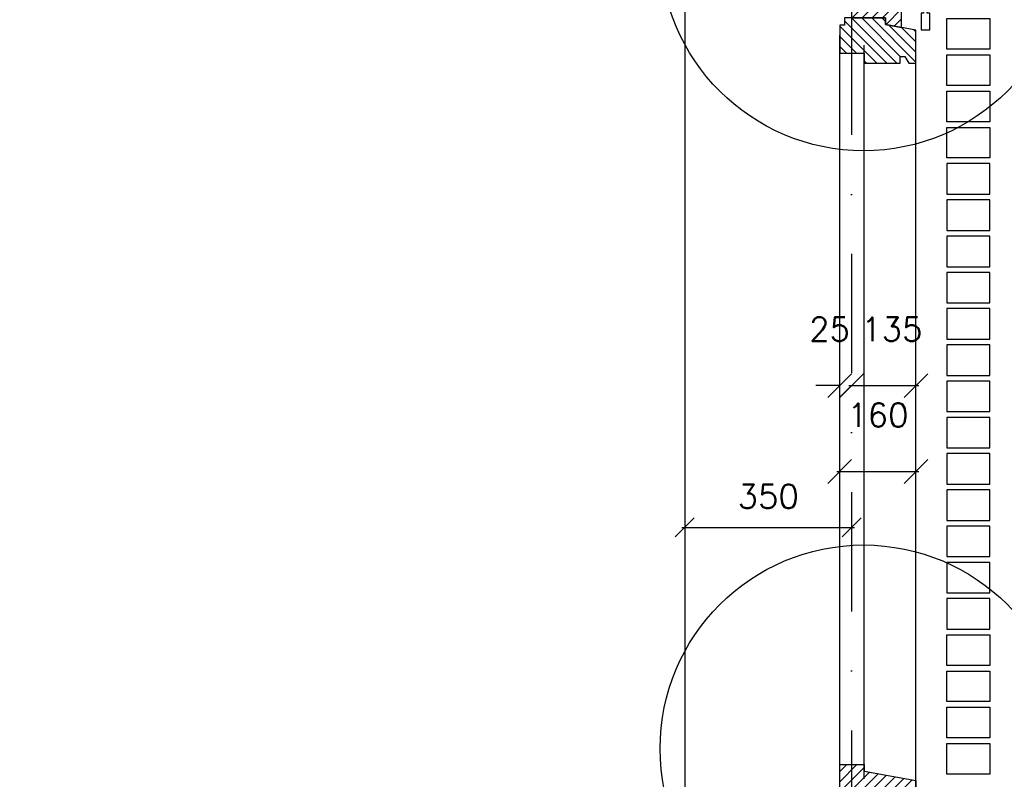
# Model space of a CAD drawing. Extents: x 0 to 297174, y -27731 to 163980.
# Tile 117 of 152: x 191973 to 194041, y 96710 to 98304. Entities that reach past the tile are written whole.
import ezdxf

# ---------------------------------------------------------------- set-up
doc = ezdxf.new("R2010")
doc.units = 0
doc.header["$LTSCALE"] = 5
doc.header["$MEASUREMENT"] = 0
doc.header["$PDMODE"] = 3
doc.header["$PDSIZE"] = 0.1
doc.linetypes.add('DASHDOT', pattern=[1, 0.5, -0.25, 0, -0.25])
doc.linetypes.add('DD1', pattern=[2.66667, 1.66667, -0.5, 0, -0.5])
doc.layers.get('0').update_dxf_attribs({"linetype": 'CONTINUOUS'})
doc.layers.get('DEFPOINTS').update_dxf_attribs({"linetype": 'CONTINUOUS'})
for name, color, linetype in [('_DETAILNUMMERS', 4, 'CONTINUOUS'), ('A--A23--_F--3-', 9, 'CONTINUOUS'), ('A--A35--_F--3-', 9, 'CONTINUOUS'), ('A--L21D1_BUITENWAND', 1, 'CONTINUOUS'), ('A--L28D1_KONSTRUKTIES', 1, 'CONTINUOUS'), ('A--L31--', 2, 'CONTINUOUS'), ('A--L31--_F--3-', 7, 'CONTINUOUS'), ('A--L31A1_BUITENKOZIJN', 1, 'CONTINUOUS'), ('A--M$1A-_F123-', 1, 'CONTINUOUS'), ('A--M1$A-_F123-', 1, 'CONTINUOUS'), ('AL21-D3-_BUITENWAND', 3, 'CONTINUOUS'), ('STRAMIEN', 8, 'DD1'), ('X--LR---_CP', 7, 'CONTINUOUS')]:
    doc.layers.add(name, color=color, linetype=linetype)
doc.styles.add('ALFA-0_25', font='ROMANS')
doc.styles.add('HIEMSTRA', font='romans.shx')
doc.dimstyles.new('ALFA-0_25', dxfattribs={"dimscale": 50, "dimtxt": 2.5, "dimasz": 2.5, "dimexe": 0.3, "dimexo": 0.3, "dimgap": 1.25, "dimtad": 1, "dimdec": 0, "dimzin": 0, "dimdsep": 46, "dimtxsty": 'ALFA-0_25', "dimblk1": 'OBLIQUE', "dimblk2": 'OBLIQUE', "dimsah": 1, "dimcen": 0.09, "dimdle": 0.3, "dimclrd": 1, "dimclre": 1, "dimclrt": 2, "dimadec": 0, "dimazin": 0, "dimtfac": 1, "dimtdec": 0, "dimtofl": 0, "dimtmove": 2, "dimatfit": 3, "dimldrblk": 'OBLIQUE', "dimfxl": 0, "dimtvp": 625, "dimtolj": 1, "dimtzin": 0, "dimarcsym": 0})
doc.dimstyles.get("Standard").update_dxf_attribs({"dimscale": 50, "dimtxt": 2.5, "dimasz": 2, "dimexe": 0.3, "dimexo": 0.3, "dimgap": 2, "dimtad": 1, "dimdec": 0, "dimzin": 0, "dimdsep": 46, "dimtxsty": 'HIEMSTRA', "dimblk1": 'OBLIQUE', "dimblk2": 'OBLIQUE', "dimsah": 1, "dimcen": 0.09, "dimdle": 0.3, "dimclrd": 1, "dimclre": 1, "dimclrt": 2, "dimadec": 0, "dimazin": 0, "dimtfac": 1, "dimtdec": 4, "dimtix": 1, "dimtmove": 2, "dimatfit": 3, "dimldrblk": 'OBLIQUE', "dimfxl": 0, "dimtvp": 625, "dimtolj": 1, "dimtzin": 0, "dimarcsym": 0})

# ---------------------------------------------------------------- blocks, each defined once
blk = doc.blocks.new('_OBLIQUE')
at = {"color": 0, "linetype": 'ByBlock'}
blk.add_line((-0.5, -0.5), (0.5, 0.5), dxfattribs=at)
blk = doc.blocks.new('*D1101')
at = {"layer": 'A--M$1A-_F123-', "color": 1, "linetype": 'Continuous', "lineweight": -2, "ltscale": 10}
for p, q in [((193363.5907336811, 97238.71584337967), (193726, 97238.71584337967)), ((193369.5907336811, 97236.38939342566), (193369.5907336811, 97232.71584337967)), ((193720, 97236.38939342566), (193720, 97232.71584337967))]:
    blk.add_line(p, q, dxfattribs=at)
at = {"layer": 'DEFPOINTS', "color": 0, "linetype": 'Continuous', "ltscale": 10}
for p in [(193369.5907336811, 97242.38939342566), (193720, 97242.38939342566), (193720, 97238.71584337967)]:
    blk.add_point(p, dxfattribs=at)
at = {"layer": 'A--M$1A-_F123-', "color": 1, "linetype": 'Continuous', "lineweight": -2, "ltscale": 10, "xscale": 40, "yscale": 40, "zscale": 40, "rotation": 180}
blk.add_blockref('_OBLIQUE', (193369.5907336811, 97238.71584337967), dxfattribs=at)
at = {"layer": 'A--M$1A-_F123-', "color": 1, "linetype": 'Continuous', "lineweight": -2, "ltscale": 10, "xscale": 40, "yscale": 40, "zscale": 40}
blk.add_blockref('_OBLIQUE', (193720, 97238.71584337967), dxfattribs=at)
at = {"layer": 'A--M$1A-_F123-', "color": 2, "linetype": 'Continuous', "ltscale": 10, "insert": (193544.7953668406, 97303.71584337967), "char_height": 50, "attachment_point": 5, "style": 'HIEMSTRA'}
blk.add_mtext('\\A1;350', dxfattribs=at)
blk = doc.blocks.new('KOZIJN_VB')
at = {"layer": 'A--A35--_F--3-'}
h = blk.add_hatch(dxfattribs=at)
h.set_pattern_fill('ALFALINE', color=256, scale=15, angle=90, style=0, pattern_type=2)
h.set_pattern_definition([(135, (571.2911619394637, -567.2979342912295), (-10.60660171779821, -10.60660171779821), [])])
h.paths.add_polyline_path([(-105.000777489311, 50.92104887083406), (-0.0007774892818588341, 50.92104887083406), (2.124780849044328e-07, -0.01391608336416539), (-70.99999978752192, 0.003333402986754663), (-70.99999978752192, -13.98602726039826), (-105.0007774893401, -20.07895112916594)])
h = blk.add_hatch(dxfattribs=at)
h.set_pattern_fill('ALFALINE', color=256, scale=15, style=0, pattern_type=2)
h.set_pattern_definition([(45, (571.2911619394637, -567.2979342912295), (-10.60660171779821, 10.60660171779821), [])])
h.paths.add_polyline_path([(-135.000777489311, -25.45493745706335), (-71.00105577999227, -13.98621649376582), (-71.00077783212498, 0), (14.99922251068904, 0), (14.99922251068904, -15), (24.99922251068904, -15), (24.99815424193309, -73.99999999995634), (-26.00184575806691, -73.99999999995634), (-26.00184575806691, -94.99999999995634), (-102.0018457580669, -94.99999999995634), (-102.0018457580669, -80.98275032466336), (-112.0018457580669, -80.98275032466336), (-120.0018457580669, -94.98275032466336), (-135.0018457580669, -94.99999999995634)])
at = {"layer": 'A--L31--_F--3-', "color": 2, "linetype": 'Continuous'}
for points in [[(-105.000777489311, 50.92104887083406), (-0.0007774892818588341, 50.92104887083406), (2.124780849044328e-07, -0.01391608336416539), (-70.99999978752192, 0.003333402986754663), (-70.99999978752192, -13.98602726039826), (-105.0007774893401, -20.07895112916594), (-105.000777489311, 50.92104887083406)], [(-135.000777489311, -25.45493745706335), (-71.00105577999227, -13.98621649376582), (-71.00077783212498, 0), (14.99922251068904, 0), (14.99922251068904, -15), (24.99922251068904, -15), (24.99815424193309, -73.99999999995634), (-26.00184575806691, -73.99999999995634), (-26.00184575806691, -94.99999999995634), (-102.0018457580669, -94.99999999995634), (-102.0018457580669, -94.99999999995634), (-102.0018457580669, -80.98275032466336), (-112.0018457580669, -80.98275032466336), (-120.0018457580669, -94.98275032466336), (-135.0018457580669, -94.99999999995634)]]:
    blk.add_lwpolyline(points, close=True, dxfattribs=at)
at = {"layer": 'X--LR---_CP', "color": 1}
blk.add_point((0, 0), dxfattribs=at)
blk = doc.blocks.new('KOZIJN_A')
at = {"layer": 'A--A35--_F--3-'}
h = blk.add_hatch(dxfattribs=at)
h.set_pattern_fill('ALFALINE', color=256, scale=15, angle=90, style=0, pattern_type=2)
h.set_pattern_definition([(135, (354.1469884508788, -1015.253289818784), (-10.60660171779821, -10.60660171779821), [])])
h.paths.add_polyline_path([(-41.00000419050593, 67.98275032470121), (-41.00000419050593, 53.98275032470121), (-150.0000041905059, 34.44999999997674), (-150.0000041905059, -27.01724967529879), (-135.0000041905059, -27.0000000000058), (-127.0000041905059, -13.0000000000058), (-15.00110265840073, -12.99972072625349), (-15.00000419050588, -27.06675892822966), (-4.190505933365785e-06, -27.0000000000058), (0, 0), (9.999999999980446, 1.396835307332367e-05), (9.999995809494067, 67.98275032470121)])
at = {"layer": 'A--L31--_F--3-', "color": 2, "linetype": 'Continuous'}
blk.add_lwpolyline([(-41.00000419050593, 67.98275032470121), (-41.00000419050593, 53.98275032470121), (-150.0000041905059, 34.44999999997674), (-150.0000041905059, -27.01724967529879), (-135.0000041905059, -27.0000000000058), (-127.0000041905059, -13.0000000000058), (-15.00110265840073, -12.99972072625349), (-15.00000419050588, -27.06675892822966), (-4.190505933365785e-06, -27.0000000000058), (0, 0), (9.999999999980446, 1.396835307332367e-05), (9.999995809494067, 67.98275032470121)], close=True, dxfattribs=at)
at = {"layer": 'X--LR---_CP'}
blk.add_point((0, 0), dxfattribs=at)
blk = doc.blocks.new('*D1094')
at = {"layer": 'A--M1$A-_F123-', "color": 1, "lineweight": -2, "ltscale": 10}
blk.add_line((193689.031942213, 97355.92772556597), (193861.0319422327, 97355.92772556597), dxfattribs=at)
at = {"layer": 'DEFPOINTS', "color": 0, "ltscale": 10}
for p in [(193695.031942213, 97355.92772556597), (193855.0319422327, 97355.92772556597), (193855.0319422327, 97355.92772556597)]:
    blk.add_point(p, dxfattribs=at)
at = {"layer": 'A--M1$A-_F123-', "color": 1, "lineweight": -2, "ltscale": 10, "xscale": 50, "yscale": 50, "zscale": 50, "rotation": 180}
blk.add_blockref('_OBLIQUE', (193695.031942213, 97355.92772556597), dxfattribs=at)
at = {"layer": 'A--M1$A-_F123-', "color": 1, "lineweight": -2, "ltscale": 10, "xscale": 50, "yscale": 50, "zscale": 50}
blk.add_blockref('_OBLIQUE', (193855.0319422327, 97355.92772556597), dxfattribs=at)
at = {"layer": 'A--M1$A-_F123-', "color": 2, "ltscale": 10, "insert": (193775.0319422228, 97474.42772556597), "char_height": 50, "attachment_point": 5, "style": 'ALFA-0_25'}
blk.add_mtext('\\A1;160', dxfattribs=at)
blk = doc.blocks.new('*D1110')
at = {"layer": 'A--M1$A-_F123-', "color": 1, "lineweight": -2, "ltscale": 10}
for p, q in [((193695.031942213, 97536.19566353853), (193645.031942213, 97536.19566353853)), ((193719.5907336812, 97536.19566353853), (193769.5907336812, 97536.19566353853))]:
    blk.add_line(p, q, dxfattribs=at)
at = {"layer": 'DEFPOINTS', "color": 0, "ltscale": 10}
for p in [(193695.031942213, 97536.19566353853), (193719.5907336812, 97536.19566353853), (193719.5907336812, 97536.19566353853)]:
    blk.add_point(p, dxfattribs=at)
at = {"layer": 'A--M1$A-_F123-', "color": 1, "lineweight": -2, "ltscale": 10, "xscale": 50, "yscale": 50, "zscale": 50}
blk.add_blockref('_OBLIQUE', (193695.031942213, 97536.19566353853), dxfattribs=at)
at = {"layer": 'A--M1$A-_F123-', "color": 1, "lineweight": -2, "ltscale": 10, "xscale": 50, "yscale": 50, "zscale": 50, "rotation": 180}
blk.add_blockref('_OBLIQUE', (193719.5907336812, 97536.19566353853), dxfattribs=at)
at = {"layer": 'A--M1$A-_F123-', "color": 2, "ltscale": 10, "insert": (193673.7051943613, 97654.69566353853), "char_height": 50, "attachment_point": 5, "style": 'ALFA-0_25'}
blk.add_mtext('\\A1;25', dxfattribs=at)
blk = doc.blocks.new('*D1111')
at = {"layer": 'A--M1$A-_F123-', "color": 1, "lineweight": -2, "ltscale": 10}
blk.add_line((193714.031942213, 97536.19566353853), (193861.0319422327, 97536.19566353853), dxfattribs=at)
at = {"layer": 'DEFPOINTS', "color": 0, "ltscale": 10}
for p in [(193720.031942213, 97536.19566353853), (193855.0319422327, 97536.19566353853), (193855.0319422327, 97536.19566353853)]:
    blk.add_point(p, dxfattribs=at)
at = {"layer": 'A--M1$A-_F123-', "color": 1, "lineweight": -2, "ltscale": 10, "xscale": 50, "yscale": 50, "zscale": 50, "rotation": 180}
blk.add_blockref('_OBLIQUE', (193720.031942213, 97536.19566353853), dxfattribs=at)
at = {"layer": 'A--M1$A-_F123-', "color": 1, "lineweight": -2, "ltscale": 10, "xscale": 50, "yscale": 50, "zscale": 50}
blk.add_blockref('_OBLIQUE', (193855.0319422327, 97536.19566353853), dxfattribs=at)
at = {"layer": 'A--M1$A-_F123-', "color": 2, "ltscale": 10, "insert": (193804.4007655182, 97654.69566353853), "char_height": 50, "attachment_point": 5, "style": 'ALFA-0_25'}
blk.add_mtext('\\A1;135', dxfattribs=at)

msp = doc.modelspace()

# ---------------------------------------------------------------- hatches: boundary and pattern name
at = {"layer": 'A--A23--_F--3-'}
h = msp.add_hatch(dxfattribs=at)
h.set_pattern_fill('ALFABET', color=256, scale=50, angle=1, style=0, pattern_type=2)
h.set_pattern_definition([(46, (0, 0), (-215.8019401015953, 208.3975111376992), []), (51, (0, 0), (359.1230580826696, -25.11233065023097), [37.5, -412.5]), (356, (0, 0), (-75.92888197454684, 374.8280132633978), [30, -330]), (101.4514, (29.92692052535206, -2.092691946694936), (283.1944464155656, 349.7154589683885), [31.870095, -350.571056]), (47.1842, (-1.745240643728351, 99.98476951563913), (534.9836038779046, -73.43394021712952), [56.25, -618.75]), (97.63560000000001, (42.83672230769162, 93.8652465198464), (458.7598254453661, 495.1408107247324), [47.805144, -525.8565]), (352.1842, (-1.745240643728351, 99.98476951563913), (458.7594389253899, 495.1411690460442), [45, -495]), (22, (48.6834542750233, 75.86119745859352), (301.9214044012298, -196.070052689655), [37.5, -412.5]), (327, (48.6834542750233, 75.86119745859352), (115.3113302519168, 364.6430196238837), [30, -330]), (72.4514, (73.84356091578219, 59.52201032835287), (417.2328626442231, 168.5726402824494), [31.870095, -350.571056]), (38.50000000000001, (0, 0), (3.174102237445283, 166.5276856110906), [0, -326, 0, -335, 0, -331.25]), (8.5, (0, 0), (128.0730185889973, 199.4714187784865), [0, -191, 0, -318.5, 0, -126.25]), (328.5, (-111.4830180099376, -1.945943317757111), (267.0673846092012, -6.617475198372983), [0, -125, 0, -390, 0, -517.5]), (318.5, (-161.4754027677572, -2.818563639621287), (290.6751372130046, 55.13386895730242), [0, -162.5, 0, -259, 0, -367.5]), (318.5, (-161.4754027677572, -2.818563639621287), (290.6751372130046, 55.13386895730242), [0, -162.5, 0, -259, 0, -367.5])])
h.paths.add_polyline_path([(193819.405749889, 95505.93185342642), (177097.5363418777, 95505.93110723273), (177097.5363418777, 99255.85550240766), (193819.405749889, 99255.90333490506)])
h.paths.add_polyline_path([(185272.5822079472, 99005.7876438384), (193819.405749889, 99005.90328612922), (193819.405749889, 95755.93110674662), (185272.5822079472, 95755.93110674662)], flags=16)
h.paths.add_polyline_path([(184972.5946222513, 95795.89793803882), (177399.2314255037, 95795.89793803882), (177399.2314255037, 98855.85299811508), (184972.5946222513, 98855.85299811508)], flags=16)

# ---------------------------------------------------------------- linework, layer by layer
at = {"layer": '_DETAILNUMMERS'}
for centre in [(193745.0319422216, 98456.5112834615, 0.003118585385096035), (193745.0319422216, 96774.49013074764, 0.003118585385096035)]:
    msp.add_circle(centre, 427.2623505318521, dxfattribs=at)
at = {"layer": 'A--L21D1_BUITENWAND'}
for points, elevation in [([(193920.0319422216, 98306.5379380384), (194010.0319422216, 98306.5379380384), (194010.0319422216, 98242.40793803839), (193920.0319422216, 98242.40793803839)], 0.0007070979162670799), ([(193920.0319422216, 98230.45793803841), (194010.0319422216, 98230.45793803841), (194010.0319422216, 98166.3279380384), (193920.0319422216, 98166.3279380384)], 0.0002703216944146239), ([(193920.0319422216, 98154.37793803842), (194010.0319422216, 98154.37793803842), (194010.0319422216, 98090.24793803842), (193920.0319422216, 98090.24793803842)], -0.000221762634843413), ([(193920.0319422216, 98078.29793803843), (194010.0319422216, 98078.29793803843), (194010.0319422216, 98014.16793803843), (193920.0319422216, 98014.16793803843)], -0.0006561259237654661), ([(193920.0319422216, 97938.08793803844), (194010.0319422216, 97938.08793803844), (194010.0319422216, 98002.21793803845), (193920.0319422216, 98002.21793803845)], -0.001148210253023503), ([(193920.0319422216, 97862.00793803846), (194010.0319422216, 97862.00793803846), (194010.0319422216, 97926.13793803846), (193920.0319422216, 97926.13793803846)], -0.0006561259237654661), ([(193920.0319422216, 97785.92793803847), (194010.0319422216, 97785.92793803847), (194010.0319422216, 97850.05793803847), (193920.0319422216, 97850.05793803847)], -0.000221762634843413), ([(193920.0319422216, 97709.84793803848), (194010.0319422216, 97709.84793803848), (194010.0319422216, 97773.97793803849), (193920.0319422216, 97773.97793803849)], 0.0002703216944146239), ([(193920.0319422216, 97633.7679380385), (194010.0319422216, 97633.7679380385), (194010.0319422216, 97697.8979380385), (193920.0319422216, 97697.8979380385)], 0.0007070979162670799), ([(193920.0319422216, 97557.6879380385), (194010.0319422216, 97557.6879380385), (194010.0319422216, 97621.81793803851), (193920.0319422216, 97621.81793803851)], 0.001199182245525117), ([(193920.0319422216, 97481.60793803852), (194010.0319422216, 97481.60793803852), (194010.0319422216, 97545.73793803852), (193920.0319422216, 97545.73793803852)], 0.001697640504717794), ([(193920.0319422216, 97405.52793803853), (194010.0319422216, 97405.52793803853), (194010.0319422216, 97469.65793803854), (193920.0319422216, 97469.65793803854)], 0.002189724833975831), ([(193920.0319422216, 97329.44793803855), (194010.0319422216, 97329.44793803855), (194010.0319422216, 97393.57793803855), (193920.0319422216, 97393.57793803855)], 0.002626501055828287), ([(193920.0319422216, 97253.36793803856), (194010.0319422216, 97253.36793803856), (194010.0319422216, 97317.49793803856), (193920.0319422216, 97317.49793803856)], 0.003118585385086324), ([(193920.0319422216, 97177.28793803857), (194010.0319422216, 97177.28793803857), (194010.0319422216, 97241.41793803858), (193920.0319422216, 97241.41793803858)], 0.003552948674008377), ([(193920.0319422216, 97101.20793803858), (194010.0319422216, 97101.20793803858), (194010.0319422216, 97165.33793803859), (193920.0319422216, 97165.33793803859)], 0.004045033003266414), ([(193920.0319422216, 97025.1279380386), (194010.0319422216, 97025.1279380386), (194010.0319422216, 97089.2579380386), (193920.0319422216, 97089.2579380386)], 0.00448180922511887), ([(193920.0319422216, 97013.17793803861), (194010.0319422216, 97013.17793803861), (194010.0319422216, 96949.04793803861), (193920.0319422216, 96949.04793803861)], 0.004973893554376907), ([(193920.0319422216, 96937.09793803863), (194010.0319422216, 96937.09793803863), (194010.0319422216, 96872.96793803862), (193920.0319422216, 96872.96793803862)], 0.00448180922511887), ([(193920.0319422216, 96861.01793803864), (194010.0319422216, 96861.01793803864), (194010.0319422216, 96796.88793803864), (193920.0319422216, 96796.88793803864)], 0.004045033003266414), ([(193920.0319422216, 96784.93793803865), (194010.0319422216, 96784.93793803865), (194010.0319422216, 96720.80793803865), (193920.0319422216, 96720.80793803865)], 0.003552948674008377)]:
    msp.add_lwpolyline(points, close=True, dxfattribs=dict(at, elevation=elevation))
at = {"layer": 'A--L28D1_KONSTRUKTIES'}
msp.add_lwpolyline([(192719.5907336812, 99005.83982285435), (192719.5907336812, 98855.83982285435), (193369.5907336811, 98855.83982285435), (193369.5907336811, 95755.93110674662)], dxfattribs=at)
at = {"layer": 'A--L31A1_BUITENKOZIJN'}
for p, q in [((193695.031942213, 96727.93614994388), (193695.031942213, 98271.89793803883)), ((193746.031942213, 96711.06895723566), (193746.031942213, 98250.89793803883)), ((193855.0319422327, 96694.40339961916), (193855.0319422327, 98250.89793803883))]:
    msp.add_line(p, q, dxfattribs=at)
at = {"layer": 'AL21-D3-_BUITENWAND'}
msp.add_lwpolyline([(193865.8849272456, 98317.79391062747), (193865.8849272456, 98282.79391062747), (193883.8849272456, 98282.79391062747), (193883.8849272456, 98317.79391062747), (193878.8849272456, 98317.79391062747), (193878.8849272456, 98323.79391062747), (193870.8849272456, 98323.79391062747), (193870.8849272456, 98317.79391062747), (193865.8849272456, 98317.79391062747)], dxfattribs=at)
at = {"layer": 'STRAMIEN', "linetype": 'DASHDOT', "ltscale": 100}
for p, q in [((193719.5907336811, 110315.0443606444), (193719.5907336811, 90754.3304444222)), ((193720, 110315.0443606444), (193720, 90754.3304444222))]:
    msp.add_line(p, q, dxfattribs=at)

# ---------------------------------------------------------------- block references
at = {"layer": 'A--L31--', "xscale": -1, "rotation": 359.9999999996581}
msp.add_blockref('KOZIJN_VB', (193720.0311645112, 98307.8979380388), dxfattribs=at)
at = {"layer": 'A--L31--', "xscale": -1}
msp.add_blockref('KOZIJN_A', (193705.0319380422, 96672.89793803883), dxfattribs=at)

# ---------------------------------------------------------------- dimensions: what is measured, and where the dimension line sits
at = {"layer": 'A--M$1A-_F123-', "linetype": 'Continuous'}
dim = msp.add_linear_dim(base=(193720, 97238.71584337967), p1=(193369.5907336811, 97242.38939342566), p2=(193720, 97242.38939342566), dimstyle='Standard', override={"dimscale": 20}, dxfattribs=at)
dim.commit()
dim.dimension.update_dxf_attribs({"geometry": '*D1101', "text_midpoint": (193544.7953668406, 97303.71584337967)})
at = {"layer": 'A--M1$A-_F123-'}
for base, p1, p2, picture, middle in [((193719.5907336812, 97536.19566353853), (193695.031942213, 97536.19566353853), (193719.5907336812, 97536.19566353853), '*D1110', (193673.7051943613, 97654.69566353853)), ((193855.0319422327, 97536.19566353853), (193720.031942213, 97536.19566353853), (193855.0319422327, 97536.19566353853), '*D1111', (193804.4007655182, 97654.69566353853))]:
    dim = msp.add_linear_dim(base=base, p1=p1, p2=p2, dimstyle='ALFA-0_25', override={"dimscale": 20}, dxfattribs=at)
    dim.commit()
    dim.dimension.update_dxf_attribs({"geometry": picture, "text_midpoint": middle, "dimtype": 160})
dim = msp.add_linear_dim(base=(193855.0319422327, 97355.92772556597), p1=(193695.031942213, 97355.92772556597), p2=(193855.0319422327, 97355.92772556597), dimstyle='ALFA-0_25', override={"dimscale": 20}, dxfattribs=at)
dim.commit()
dim.dimension.update_dxf_attribs({"geometry": '*D1094', "text_midpoint": (193775.0319422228, 97474.42772556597)})

doc.saveas('drawing.dxf')
